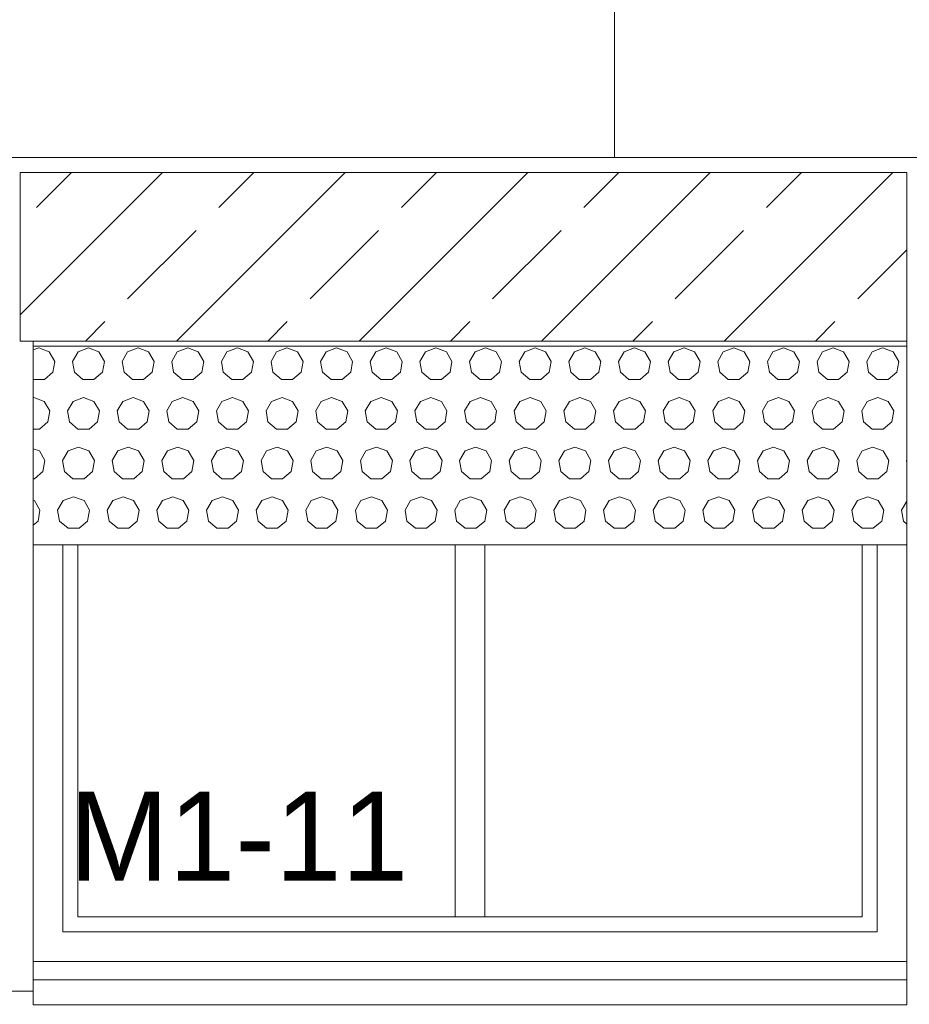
# Model space of a CAD drawing. Header units: millimetres. Extents: x 52659 to 1698020, y -10054 to 104697.
# Tile 9 of 256: x 138713 to 140506, y 9672 to 11656. Entities that reach past the tile are written whole.
import ezdxf

# ---------------------------------------------------------------- set-up
doc = ezdxf.new("R2010")
doc.units = ezdxf.units.MM
doc.header["$MEASUREMENT"] = 0
for name, color, linetype in [('02-04 BRISES SOLEILS CLAIRES', 7, 'Continuous'), ('02-04 CASSETTES CLAIRES', 7, 'Continuous'), ('02-04 CASSETTES FONCEES', 7, 'Continuous'), ('02-04 Mur.Construction', 7, 'Continuous'), ('05-02 Cotation 200ème 100ème.Cotations', 7, 'Continuous'), ('06-05 Etiquette.Texte', 7, 'Continuous'), ('08-01 2D Dessin général.2D', 7, 'Continuous'), ('Fenêtres ARCHICAD', 7, 'Continuous')]:
    doc.layers.add(name, color=color, linetype=linetype)
doc.styles.add('STYLE_GENERE_3', font='ARIALN.TTF')
doc.dimstyles.new('STYLE_GENERE__1', dxfattribs={"dimtxt": 200, "dimasz": 95, "dimexe": 0.18, "dimexo": 100, "dimgap": 0, "dimtad": 0, "dimlfac": 0.001, "dimzin": 0, "dimdsep": 46, "dimtxsty": 'STYLE_GENERE_3', "dimblk": 'ARROWHEAD_6', "dimblk1": 'ARROWHEAD_6', "dimblk2": 'ARROWHEAD_6', "dimcen": 0.09, "dimclrd": 7, "dimclre": 7, "dimclrt": 7, "dimazin": 0, "dimtfac": 1, "dimtdec": 4, "dimtmove": 2, "dimatfit": 3, "dimfxl": 1, "dimtolj": 1, "dimtzin": 0, "dimarcsym": 0})
doc.dimstyles.new('STYLE_GENERE__2', dxfattribs={"dimtxt": 200, "dimasz": 95, "dimexe": 0.18, "dimexo": 100, "dimgap": 0, "dimtad": 0, "dimlfac": 0.001, "dimzin": 0, "dimdsep": 46, "dimtxsty": 'STYLE_GENERE_3', "dimblk": 'ARROWHEAD_6', "dimblk1": 'ARROWHEAD_6', "dimblk2": 'ARROWHEAD_6', "dimcen": 0.09, "dimclrd": 7, "dimclre": 7, "dimclrt": 7, "dimazin": 0, "dimtfac": 1, "dimtdec": 4, "dimtmove": 0, "dimatfit": 3, "dimfxl": 1, "dimtolj": 1, "dimtzin": 0, "dimarcsym": 0})

# ---------------------------------------------------------------- blocks, each defined once
blk = doc.blocks.new('Élément de coupe_200_1', base_point=(131932.7, 5158.1))
at = {"layer": '02-04 Mur.Construction', "color": 7, "linetype": 'Continuous', "lineweight": 9}
for p, q in [((138740.7, 9726), (138740.7, 11008.1)), ((140500.7, 11008.1), (140500.7, 9726))]:
    blk.add_line(p, q, dxfattribs=at)
blk = doc.blocks.new('Élément de coupe_201_1', base_point=(131932.7, 5158.1))
at = {"layer": 'Fenêtres ARCHICAD', "color": 7, "linetype": 'Continuous', "lineweight": 9}
blk.add_line((138740.7, 11008.1), (140500.7, 11008.1), dxfattribs=at)
at = {"layer": 'Fenêtres ARCHICAD', "color": 7, "linetype": 'Continuous', "lineweight": 5}
for p, q in [((138800.7, 10598), (138800.7, 9818.1)), ((138830.7, 9848.1), (138830.7, 10598)), ((139590.7, 10598), (139590.7, 9848.1)), ((139650.7, 9848.1), (139650.7, 10598)), ((140410.7, 10598), (140410.7, 9848.1)), ((140440.7, 9818.1), (140440.7, 10598)), ((139605.7, 9848.1), (138830.7, 9848.1)), ((139635.7, 9848.1), (139605.7, 9848.1)), ((140410.7, 9848.1), (139635.7, 9848.1)), ((138800.7, 9818.1), (140440.7, 9818.1)), ((138740.7, 9758.1), (140500.7, 9758.1)), ((138740.7, 9720.9), (138740.7, 9726)), ((140500.7, 9720.9), (140500.7, 9726)), ((138740.7, 9670.8), (138740.7, 9720.9)), ((140500.7, 9720.9), (138740.7, 9720.9)), ((140500.7, 9670.8), (140500.7, 9720.9)), ((140500.7, 9670.8), (138740.7, 9670.8))]:
    blk.add_line(p, q, dxfattribs=at)
blk = doc.blocks.new('Élément de coupe_235_1', base_point=(131932.7, 5158.1))
at = {"layer": '02-04 Mur.Construction', "color": 7, "linetype": 'Continuous', "lineweight": 9}
blk.add_line((141992.9, 11378.1), (134892.7, 11378.1), dxfattribs=at)
blk = doc.blocks.new('*X302', base_point=(131932.7, 5158.1))
at = {"layer": '02-04 BRISES SOLEILS CLAIRES', "color": 7, "linetype": 'Continuous', "lineweight": 5}
for p, q in [((138752, 10994.5), (138740.7, 10990.4)), ((138773.1, 10986.9), (138752, 10994.5)), ((138852, 10994.5), (138831, 10986.9)), ((138873.1, 10986.9), (138852, 10994.5)), ((138952, 10994.5), (138931, 10986.9)), ((138973.1, 10986.9), (138952, 10994.5)), ((139052, 10994.5), (139031, 10986.9)), ((139073.1, 10986.9), (139052, 10994.5)), ((139152, 10994.5), (139131, 10986.9)), ((139173.1, 10986.9), (139152, 10994.5)), ((139252, 10994.5), (139231, 10986.9)), ((139273.1, 10986.9), (139252, 10994.5)), ((139352, 10994.5), (139331, 10986.9)), ((139373.1, 10986.9), (139352, 10994.5)), ((139452, 10994.5), (139431, 10986.9)), ((139473.1, 10986.9), (139452, 10994.5)), ((139552, 10994.5), (139531, 10986.9)), ((139573.1, 10986.9), (139552, 10994.5)), ((139652, 10994.5), (139631, 10986.9)), ((139673.1, 10986.9), (139652, 10994.5)), ((139752, 10994.5), (139731, 10986.9)), ((139773.1, 10986.9), (139752, 10994.5)), ((139852, 10994.5), (139831, 10986.9)), ((139873.1, 10986.9), (139852, 10994.5)), ((139952, 10994.5), (139931, 10986.9)), ((139973.1, 10986.9), (139952, 10994.5)), ((140052, 10994.5), (140031, 10986.9)), ((140073.1, 10986.9), (140052, 10994.5)), ((140152, 10994.5), (140131, 10986.9)), ((140173.1, 10986.9), (140152, 10994.5)), ((140252, 10994.5), (140231, 10986.9)), ((140273.1, 10986.9), (140252, 10994.5)), ((140352, 10994.5), (140331, 10986.9)), ((140373.1, 10986.9), (140352, 10994.5)), ((140452, 10994.5), (140431, 10986.9)), ((140473.1, 10986.9), (140452, 10994.5)), ((138784.3, 10967.5), (138773.1, 10986.9)), ((138831, 10986.9), (138819.8, 10967.5)), ((138884.3, 10967.5), (138873.1, 10986.9)), ((138931, 10986.9), (138919.8, 10967.5)), ((138984.3, 10967.5), (138973.1, 10986.9)), ((139031, 10986.9), (139019.8, 10967.5)), ((139084.3, 10967.5), (139073.1, 10986.9)), ((139131, 10986.9), (139119.8, 10967.5)), ((139184.3, 10967.5), (139173.1, 10986.9)), ((139231, 10986.9), (139219.8, 10967.5)), ((139284.3, 10967.5), (139273.1, 10986.9)), ((139331, 10986.9), (139319.8, 10967.5)), ((139384.3, 10967.5), (139373.1, 10986.9)), ((139431, 10986.9), (139419.8, 10967.5)), ((139484.3, 10967.5), (139473.1, 10986.9)), ((139531, 10986.9), (139519.8, 10967.5)), ((139584.3, 10967.5), (139573.1, 10986.9)), ((139631, 10986.9), (139619.8, 10967.5)), ((139684.3, 10967.5), (139673.1, 10986.9)), ((139731, 10986.9), (139719.8, 10967.5)), ((139784.3, 10967.5), (139773.1, 10986.9)), ((139831, 10986.9), (139819.8, 10967.5)), ((139884.3, 10967.5), (139873.1, 10986.9)), ((139931, 10986.9), (139919.8, 10967.5)), ((139984.3, 10967.5), (139973.1, 10986.9)), ((140031, 10986.9), (140019.8, 10967.5)), ((140084.3, 10967.5), (140073.1, 10986.9)), ((140131, 10986.9), (140119.8, 10967.5)), ((140184.3, 10967.5), (140173.1, 10986.9)), ((140231, 10986.9), (140219.8, 10967.5)), ((140284.3, 10967.5), (140273.1, 10986.9)), ((140331, 10986.9), (140319.8, 10967.5)), ((140384.3, 10967.5), (140373.1, 10986.9)), ((140431, 10986.9), (140419.8, 10967.5)), ((140484.3, 10967.5), (140473.1, 10986.9)), ((138780.4, 10945.5), (138784.3, 10967.5)), ((138819.8, 10967.5), (138823.7, 10945.5)), ((138880.4, 10945.5), (138884.3, 10967.5)), ((138919.8, 10967.5), (138923.7, 10945.5)), ((138980.4, 10945.5), (138984.3, 10967.5)), ((139019.8, 10967.5), (139023.7, 10945.5)), ((139080.4, 10945.5), (139084.3, 10967.5)), ((139119.8, 10967.5), (139123.7, 10945.5)), ((139180.4, 10945.5), (139184.3, 10967.5)), ((139219.8, 10967.5), (139223.7, 10945.5)), ((139280.4, 10945.5), (139284.3, 10967.5)), ((139319.8, 10967.5), (139323.7, 10945.5)), ((139380.4, 10945.5), (139384.3, 10967.5)), ((139419.8, 10967.5), (139423.7, 10945.5)), ((139480.4, 10945.5), (139484.3, 10967.5)), ((139519.8, 10967.5), (139523.7, 10945.5)), ((139580.4, 10945.5), (139584.3, 10967.5)), ((139619.8, 10967.5), (139623.7, 10945.5)), ((139680.4, 10945.5), (139684.3, 10967.5)), ((139719.8, 10967.5), (139723.7, 10945.5)), ((139780.4, 10945.5), (139784.3, 10967.5)), ((139819.8, 10967.5), (139823.7, 10945.5)), ((139880.4, 10945.5), (139884.3, 10967.5)), ((139919.8, 10967.5), (139923.7, 10945.5)), ((139980.4, 10945.5), (139984.3, 10967.5)), ((140019.8, 10967.5), (140023.7, 10945.5)), ((140080.4, 10945.5), (140084.3, 10967.5)), ((140119.8, 10967.5), (140123.7, 10945.5)), ((140180.4, 10945.5), (140184.3, 10967.5)), ((140219.8, 10967.5), (140223.7, 10945.5)), ((140280.4, 10945.5), (140284.3, 10967.5)), ((140319.8, 10967.5), (140323.7, 10945.5)), ((140380.4, 10945.5), (140384.3, 10967.5)), ((140419.8, 10967.5), (140423.7, 10945.5)), ((140480.4, 10945.5), (140484.3, 10967.5)), ((138763.2, 10931.1), (138780.4, 10945.5)), ((138823.7, 10945.5), (138840.9, 10931.1)), ((138863.2, 10931.1), (138880.4, 10945.5)), ((138923.7, 10945.5), (138940.9, 10931.1)), ((138963.2, 10931.1), (138980.4, 10945.5)), ((139023.7, 10945.5), (139040.9, 10931.1)), ((139063.2, 10931.1), (139080.4, 10945.5)), ((139123.7, 10945.5), (139140.9, 10931.1)), ((139163.2, 10931.1), (139180.4, 10945.5)), ((139223.7, 10945.5), (139240.9, 10931.1)), ((139263.2, 10931.1), (139280.4, 10945.5)), ((139323.7, 10945.5), (139340.9, 10931.1)), ((139363.2, 10931.1), (139380.4, 10945.5)), ((139423.7, 10945.5), (139440.9, 10931.1)), ((139463.2, 10931.1), (139480.4, 10945.5)), ((139523.7, 10945.5), (139540.9, 10931.1)), ((139563.2, 10931.1), (139580.4, 10945.5)), ((139623.7, 10945.5), (139640.9, 10931.1)), ((139663.2, 10931.1), (139680.4, 10945.5)), ((139723.7, 10945.5), (139740.9, 10931.1)), ((139763.2, 10931.1), (139780.4, 10945.5)), ((139823.7, 10945.5), (139840.9, 10931.1)), ((139863.2, 10931.1), (139880.4, 10945.5)), ((139923.7, 10945.5), (139940.9, 10931.1)), ((139963.2, 10931.1), (139980.4, 10945.5)), ((140023.7, 10945.5), (140040.9, 10931.1)), ((140063.2, 10931.1), (140080.4, 10945.5)), ((140123.7, 10945.5), (140140.9, 10931.1)), ((140163.2, 10931.1), (140180.4, 10945.5)), ((140223.7, 10945.5), (140240.9, 10931.1)), ((140263.2, 10931.1), (140280.4, 10945.5)), ((140323.7, 10945.5), (140340.9, 10931.1)), ((140363.2, 10931.1), (140380.4, 10945.5)), ((140423.7, 10945.5), (140440.9, 10931.1)), ((140463.2, 10931.1), (140480.4, 10945.5)), ((138740.7, 10931.2), (138740.9, 10931.1)), ((138740.9, 10931.1), (138763.2, 10931.1)), ((138840.9, 10931.1), (138863.2, 10931.1)), ((138940.9, 10931.1), (138963.2, 10931.1)), ((139040.9, 10931.1), (139063.2, 10931.1)), ((139140.9, 10931.1), (139163.2, 10931.1)), ((139240.9, 10931.1), (139263.2, 10931.1)), ((139340.9, 10931.1), (139363.2, 10931.1)), ((139440.9, 10931.1), (139463.2, 10931.1)), ((139540.9, 10931.1), (139563.2, 10931.1)), ((139640.9, 10931.1), (139663.2, 10931.1)), ((139740.9, 10931.1), (139763.2, 10931.1)), ((139840.9, 10931.1), (139863.2, 10931.1)), ((139940.9, 10931.1), (139963.2, 10931.1)), ((140040.9, 10931.1), (140063.2, 10931.1)), ((140140.9, 10931.1), (140163.2, 10931.1)), ((140240.9, 10931.1), (140263.2, 10931.1)), ((140340.9, 10931.1), (140363.2, 10931.1)), ((140440.9, 10931.1), (140463.2, 10931.1)), ((138742, 10894.5), (138740.7, 10894)), ((138763.1, 10886.9), (138742, 10894.5)), ((138842, 10894.5), (138821, 10886.9)), ((138863.1, 10886.9), (138842, 10894.5)), ((138942, 10894.5), (138921, 10886.9)), ((138963.1, 10886.9), (138942, 10894.5)), ((139042, 10894.5), (139021, 10886.9)), ((139063.1, 10886.9), (139042, 10894.5)), ((139142, 10894.5), (139121, 10886.9)), ((139163.1, 10886.9), (139142, 10894.5)), ((139242, 10894.5), (139221, 10886.9)), ((139263.1, 10886.9), (139242, 10894.5)), ((139342, 10894.5), (139321, 10886.9)), ((139363.1, 10886.9), (139342, 10894.5)), ((139442, 10894.5), (139421, 10886.9)), ((139463.1, 10886.9), (139442, 10894.5)), ((139542, 10894.5), (139521, 10886.9)), ((139563.1, 10886.9), (139542, 10894.5)), ((139642, 10894.5), (139621, 10886.9)), ((139663.1, 10886.9), (139642, 10894.5)), ((139742, 10894.5), (139721, 10886.9)), ((139763.1, 10886.9), (139742, 10894.5)), ((139842, 10894.5), (139821, 10886.9)), ((139863.1, 10886.9), (139842, 10894.5)), ((139942, 10894.5), (139921, 10886.9)), ((139963.1, 10886.9), (139942, 10894.5)), ((140042, 10894.5), (140021, 10886.9)), ((140063.1, 10886.9), (140042, 10894.5)), ((140142, 10894.5), (140121, 10886.9)), ((140163.1, 10886.9), (140142, 10894.5)), ((140242, 10894.5), (140221, 10886.9)), ((140263.1, 10886.9), (140242, 10894.5)), ((140342, 10894.5), (140321, 10886.9)), ((140363.1, 10886.9), (140342, 10894.5)), ((140442, 10894.5), (140421, 10886.9)), ((140463.1, 10886.9), (140442, 10894.5)), ((138774.3, 10867.5), (138763.1, 10886.9)), ((138821, 10886.9), (138809.8, 10867.5)), ((138874.3, 10867.5), (138863.1, 10886.9)), ((138921, 10886.9), (138909.8, 10867.5)), ((138974.3, 10867.5), (138963.1, 10886.9)), ((139021, 10886.9), (139009.8, 10867.5)), ((139074.3, 10867.5), (139063.1, 10886.9)), ((139121, 10886.9), (139109.8, 10867.5)), ((139174.3, 10867.5), (139163.1, 10886.9)), ((139221, 10886.9), (139209.8, 10867.5)), ((139274.3, 10867.5), (139263.1, 10886.9)), ((139321, 10886.9), (139309.8, 10867.5)), ((139374.3, 10867.5), (139363.1, 10886.9)), ((139421, 10886.9), (139409.8, 10867.5)), ((139474.3, 10867.5), (139463.1, 10886.9)), ((139521, 10886.9), (139509.8, 10867.5)), ((139574.3, 10867.5), (139563.1, 10886.9)), ((139621, 10886.9), (139609.8, 10867.5)), ((139674.3, 10867.5), (139663.1, 10886.9)), ((139721, 10886.9), (139709.8, 10867.5)), ((139774.3, 10867.5), (139763.1, 10886.9)), ((139821, 10886.9), (139809.8, 10867.5)), ((139874.3, 10867.5), (139863.1, 10886.9)), ((139921, 10886.9), (139909.8, 10867.5)), ((139974.3, 10867.5), (139963.1, 10886.9)), ((140021, 10886.9), (140009.8, 10867.5)), ((140074.3, 10867.5), (140063.1, 10886.9)), ((140121, 10886.9), (140109.8, 10867.5)), ((140174.3, 10867.5), (140163.1, 10886.9)), ((140221, 10886.9), (140209.8, 10867.5)), ((140274.3, 10867.5), (140263.1, 10886.9)), ((140321, 10886.9), (140309.8, 10867.5)), ((140374.3, 10867.5), (140363.1, 10886.9)), ((140421, 10886.9), (140409.8, 10867.5)), ((140474.3, 10867.5), (140463.1, 10886.9)), ((138770.4, 10845.5), (138774.3, 10867.5)), ((138809.8, 10867.5), (138813.7, 10845.5)), ((138870.4, 10845.5), (138874.3, 10867.5)), ((138909.8, 10867.5), (138913.7, 10845.5)), ((138970.4, 10845.5), (138974.3, 10867.5)), ((139009.8, 10867.5), (139013.7, 10845.5)), ((139070.4, 10845.5), (139074.3, 10867.5)), ((139109.8, 10867.5), (139113.7, 10845.5)), ((139170.4, 10845.5), (139174.3, 10867.5)), ((139209.8, 10867.5), (139213.7, 10845.5)), ((139270.4, 10845.5), (139274.3, 10867.5)), ((139309.8, 10867.5), (139313.7, 10845.5)), ((139370.4, 10845.5), (139374.3, 10867.5)), ((139409.8, 10867.5), (139413.7, 10845.5)), ((139470.4, 10845.5), (139474.3, 10867.5)), ((139509.8, 10867.5), (139513.7, 10845.5)), ((139570.4, 10845.5), (139574.3, 10867.5)), ((139609.8, 10867.5), (139613.7, 10845.5)), ((139670.4, 10845.5), (139674.3, 10867.5)), ((139709.8, 10867.5), (139713.7, 10845.5)), ((139770.4, 10845.5), (139774.3, 10867.5)), ((139809.8, 10867.5), (139813.7, 10845.5)), ((139870.4, 10845.5), (139874.3, 10867.5)), ((139909.8, 10867.5), (139913.7, 10845.5)), ((139970.4, 10845.5), (139974.3, 10867.5)), ((140009.8, 10867.5), (140013.7, 10845.5)), ((140070.4, 10845.5), (140074.3, 10867.5)), ((140109.8, 10867.5), (140113.7, 10845.5)), ((140170.4, 10845.5), (140174.3, 10867.5)), ((140209.8, 10867.5), (140213.7, 10845.5)), ((140270.4, 10845.5), (140274.3, 10867.5)), ((140309.8, 10867.5), (140313.7, 10845.5)), ((140370.4, 10845.5), (140374.3, 10867.5)), ((140409.8, 10867.5), (140413.7, 10845.5)), ((140470.4, 10845.5), (140474.3, 10867.5)), ((138753.2, 10831.1), (138770.4, 10845.5)), ((138813.7, 10845.5), (138830.9, 10831.1)), ((138853.2, 10831.1), (138870.4, 10845.5)), ((138913.7, 10845.5), (138930.9, 10831.1)), ((138953.2, 10831.1), (138970.4, 10845.5)), ((139013.7, 10845.5), (139030.9, 10831.1)), ((139053.2, 10831.1), (139070.4, 10845.5)), ((139113.7, 10845.5), (139130.9, 10831.1)), ((139153.2, 10831.1), (139170.4, 10845.5)), ((139213.7, 10845.5), (139230.9, 10831.1)), ((139253.2, 10831.1), (139270.4, 10845.5)), ((139313.7, 10845.5), (139330.9, 10831.1)), ((139353.2, 10831.1), (139370.4, 10845.5)), ((139413.7, 10845.5), (139430.9, 10831.1)), ((139453.2, 10831.1), (139470.4, 10845.5)), ((139513.7, 10845.5), (139530.9, 10831.1)), ((139553.2, 10831.1), (139570.4, 10845.5)), ((139613.7, 10845.5), (139630.9, 10831.1)), ((139653.2, 10831.1), (139670.4, 10845.5)), ((139713.7, 10845.5), (139730.9, 10831.1)), ((139753.2, 10831.1), (139770.4, 10845.5)), ((139813.7, 10845.5), (139830.9, 10831.1)), ((139853.2, 10831.1), (139870.4, 10845.5)), ((139913.7, 10845.5), (139930.9, 10831.1)), ((139953.2, 10831.1), (139970.4, 10845.5)), ((140013.7, 10845.5), (140030.9, 10831.1)), ((140053.2, 10831.1), (140070.4, 10845.5)), ((140113.7, 10845.5), (140130.9, 10831.1)), ((140153.2, 10831.1), (140170.4, 10845.5)), ((140213.7, 10845.5), (140230.9, 10831.1)), ((140253.2, 10831.1), (140270.4, 10845.5)), ((140313.7, 10845.5), (140330.9, 10831.1)), ((140353.2, 10831.1), (140370.4, 10845.5)), ((140413.7, 10845.5), (140430.9, 10831.1)), ((140453.2, 10831.1), (140470.4, 10845.5)), ((138740.7, 10831.1), (138753.2, 10831.1)), ((138830.9, 10831.1), (138853.2, 10831.1)), ((138930.9, 10831.1), (138953.2, 10831.1)), ((139030.9, 10831.1), (139053.2, 10831.1)), ((139130.9, 10831.1), (139153.2, 10831.1)), ((139230.9, 10831.1), (139253.2, 10831.1)), ((139330.9, 10831.1), (139353.2, 10831.1)), ((139430.9, 10831.1), (139453.2, 10831.1)), ((139530.9, 10831.1), (139553.2, 10831.1)), ((139630.9, 10831.1), (139653.2, 10831.1)), ((139730.9, 10831.1), (139753.2, 10831.1)), ((139830.9, 10831.1), (139853.2, 10831.1)), ((139930.9, 10831.1), (139953.2, 10831.1)), ((140030.9, 10831.1), (140053.2, 10831.1)), ((140130.9, 10831.1), (140153.2, 10831.1)), ((140230.9, 10831.1), (140253.2, 10831.1)), ((140330.9, 10831.1), (140353.2, 10831.1)), ((140430.9, 10831.1), (140453.2, 10831.1)), ((138832, 10794.5), (138811, 10786.9)), ((138853.1, 10786.9), (138832, 10794.5)), ((138932, 10794.5), (138911, 10786.9)), ((138953.1, 10786.9), (138932, 10794.5)), ((139032, 10794.5), (139011, 10786.9)), ((139053.1, 10786.9), (139032, 10794.5)), ((139132, 10794.5), (139111, 10786.9)), ((139153.1, 10786.9), (139132, 10794.5)), ((139232, 10794.5), (139211, 10786.9)), ((139253.1, 10786.9), (139232, 10794.5)), ((139332, 10794.5), (139311, 10786.9)), ((139353.1, 10786.9), (139332, 10794.5)), ((139432, 10794.5), (139411, 10786.9)), ((139453.1, 10786.9), (139432, 10794.5)), ((139532, 10794.5), (139511, 10786.9)), ((139553.1, 10786.9), (139532, 10794.5)), ((139632, 10794.5), (139611, 10786.9)), ((139653.1, 10786.9), (139632, 10794.5)), ((139732, 10794.5), (139711, 10786.9)), ((139753.1, 10786.9), (139732, 10794.5)), ((139832, 10794.5), (139811, 10786.9)), ((139853.1, 10786.9), (139832, 10794.5)), ((139932, 10794.5), (139911, 10786.9)), ((139953.1, 10786.9), (139932, 10794.5)), ((140032, 10794.5), (140011, 10786.9)), ((140053.1, 10786.9), (140032, 10794.5)), ((140132, 10794.5), (140111, 10786.9)), ((140153.1, 10786.9), (140132, 10794.5)), ((140232, 10794.5), (140211, 10786.9)), ((140253.1, 10786.9), (140232, 10794.5)), ((140332, 10794.5), (140311, 10786.9)), ((140353.1, 10786.9), (140332, 10794.5)), ((140432, 10794.5), (140411, 10786.9)), ((140453.1, 10786.9), (140432, 10794.5)), ((138753.1, 10786.9), (138740.7, 10791.4)), ((138764.3, 10767.5), (138753.1, 10786.9)), ((138811, 10786.9), (138799.8, 10767.5)), ((138864.3, 10767.5), (138853.1, 10786.9)), ((138911, 10786.9), (138899.8, 10767.5)), ((138964.3, 10767.5), (138953.1, 10786.9)), ((139011, 10786.9), (138999.8, 10767.5)), ((139064.3, 10767.5), (139053.1, 10786.9)), ((139111, 10786.9), (139099.8, 10767.5)), ((139164.3, 10767.5), (139153.1, 10786.9)), ((139211, 10786.9), (139199.8, 10767.5)), ((139264.3, 10767.5), (139253.1, 10786.9)), ((139311, 10786.9), (139299.8, 10767.5)), ((139364.3, 10767.5), (139353.1, 10786.9)), ((139411, 10786.9), (139399.8, 10767.5)), ((139464.3, 10767.5), (139453.1, 10786.9)), ((139511, 10786.9), (139499.8, 10767.5)), ((139564.3, 10767.5), (139553.1, 10786.9)), ((139611, 10786.9), (139599.8, 10767.5)), ((139664.3, 10767.5), (139653.1, 10786.9)), ((139711, 10786.9), (139699.8, 10767.5)), ((139764.3, 10767.5), (139753.1, 10786.9)), ((139811, 10786.9), (139799.8, 10767.5)), ((139864.3, 10767.5), (139853.1, 10786.9)), ((139911, 10786.9), (139899.8, 10767.5)), ((139964.3, 10767.5), (139953.1, 10786.9)), ((140011, 10786.9), (139999.8, 10767.5)), ((140064.3, 10767.5), (140053.1, 10786.9)), ((140111, 10786.9), (140099.8, 10767.5)), ((140164.3, 10767.5), (140153.1, 10786.9)), ((140211, 10786.9), (140199.8, 10767.5)), ((140264.3, 10767.5), (140253.1, 10786.9)), ((140311, 10786.9), (140299.8, 10767.5)), ((140364.3, 10767.5), (140353.1, 10786.9)), ((140411, 10786.9), (140399.8, 10767.5)), ((140464.3, 10767.5), (140453.1, 10786.9)), ((138760.4, 10745.5), (138764.3, 10767.5)), ((138799.8, 10767.5), (138803.7, 10745.5)), ((138860.4, 10745.5), (138864.3, 10767.5)), ((138899.8, 10767.5), (138903.7, 10745.5)), ((138960.4, 10745.5), (138964.3, 10767.5)), ((138999.8, 10767.5), (139003.7, 10745.5)), ((139060.4, 10745.5), (139064.3, 10767.5)), ((139099.8, 10767.5), (139103.7, 10745.5)), ((139160.4, 10745.5), (139164.3, 10767.5)), ((139199.8, 10767.5), (139203.7, 10745.5)), ((139260.4, 10745.5), (139264.3, 10767.5)), ((139299.8, 10767.5), (139303.7, 10745.5)), ((139360.4, 10745.5), (139364.3, 10767.5)), ((139399.8, 10767.5), (139403.7, 10745.5)), ((139460.4, 10745.5), (139464.3, 10767.5)), ((139499.8, 10767.5), (139503.7, 10745.5)), ((139560.4, 10745.5), (139564.3, 10767.5)), ((139599.8, 10767.5), (139603.7, 10745.5)), ((139660.4, 10745.5), (139664.3, 10767.5)), ((139699.8, 10767.5), (139703.7, 10745.5)), ((139760.4, 10745.5), (139764.3, 10767.5)), ((139799.8, 10767.5), (139803.7, 10745.5)), ((139860.4, 10745.5), (139864.3, 10767.5)), ((139899.8, 10767.5), (139903.7, 10745.5)), ((139960.4, 10745.5), (139964.3, 10767.5)), ((139999.8, 10767.5), (140003.7, 10745.5)), ((140060.4, 10745.5), (140064.3, 10767.5)), ((140099.8, 10767.5), (140103.7, 10745.5)), ((140160.4, 10745.5), (140164.3, 10767.5)), ((140199.8, 10767.5), (140203.7, 10745.5)), ((140260.4, 10745.5), (140264.3, 10767.5)), ((140299.8, 10767.5), (140303.7, 10745.5)), ((140360.4, 10745.5), (140364.3, 10767.5)), ((140399.8, 10767.5), (140403.7, 10745.5)), ((140460.4, 10745.5), (140464.3, 10767.5)), ((140500.6, 10768.8), (140499.8, 10767.5)), ((140499.8, 10767.5), (140500.6, 10763.1)), ((138743.2, 10731.1), (138760.4, 10745.5)), ((138803.7, 10745.5), (138820.9, 10731.1)), ((138843.2, 10731.1), (138860.4, 10745.5)), ((138903.7, 10745.5), (138920.9, 10731.1)), ((138943.2, 10731.1), (138960.4, 10745.5)), ((139003.7, 10745.5), (139020.9, 10731.1)), ((139043.2, 10731.1), (139060.4, 10745.5)), ((139103.7, 10745.5), (139120.9, 10731.1)), ((139143.2, 10731.1), (139160.4, 10745.5)), ((139203.7, 10745.5), (139220.9, 10731.1)), ((139243.2, 10731.1), (139260.4, 10745.5)), ((139303.7, 10745.5), (139320.9, 10731.1)), ((139343.2, 10731.1), (139360.4, 10745.5)), ((139403.7, 10745.5), (139420.9, 10731.1)), ((139443.2, 10731.1), (139460.4, 10745.5)), ((139503.7, 10745.5), (139520.9, 10731.1)), ((139543.2, 10731.1), (139560.4, 10745.5)), ((139603.7, 10745.5), (139620.9, 10731.1)), ((139643.2, 10731.1), (139660.4, 10745.5)), ((139703.7, 10745.5), (139720.9, 10731.1)), ((139743.2, 10731.1), (139760.4, 10745.5)), ((139803.7, 10745.5), (139820.9, 10731.1)), ((139843.2, 10731.1), (139860.4, 10745.5)), ((139903.7, 10745.5), (139920.9, 10731.1)), ((139943.2, 10731.1), (139960.4, 10745.5)), ((140003.7, 10745.5), (140020.9, 10731.1)), ((140043.2, 10731.1), (140060.4, 10745.5)), ((140103.7, 10745.5), (140120.9, 10731.1)), ((140143.2, 10731.1), (140160.4, 10745.5)), ((140203.7, 10745.5), (140220.9, 10731.1)), ((140243.2, 10731.1), (140260.4, 10745.5)), ((140303.7, 10745.5), (140320.9, 10731.1)), ((140343.2, 10731.1), (140360.4, 10745.5)), ((140403.7, 10745.5), (140420.9, 10731.1)), ((140443.2, 10731.1), (140460.4, 10745.5)), ((138740.7, 10731.1), (138743.2, 10731.1)), ((138820.9, 10731.1), (138843.2, 10731.1)), ((138920.9, 10731.1), (138943.2, 10731.1)), ((139020.9, 10731.1), (139043.2, 10731.1)), ((139120.9, 10731.1), (139143.2, 10731.1)), ((139220.9, 10731.1), (139243.2, 10731.1)), ((139320.9, 10731.1), (139343.2, 10731.1)), ((139420.9, 10731.1), (139443.2, 10731.1)), ((139520.9, 10731.1), (139543.2, 10731.1)), ((139620.9, 10731.1), (139643.2, 10731.1)), ((139720.9, 10731.1), (139743.2, 10731.1)), ((139820.9, 10731.1), (139843.2, 10731.1)), ((139920.9, 10731.1), (139943.2, 10731.1)), ((140020.9, 10731.1), (140043.2, 10731.1)), ((140120.9, 10731.1), (140143.2, 10731.1)), ((140220.9, 10731.1), (140243.2, 10731.1)), ((140320.9, 10731.1), (140343.2, 10731.1)), ((140420.9, 10731.1), (140443.2, 10731.1)), ((138822, 10694.5), (138801, 10686.9)), ((138843.1, 10686.9), (138822, 10694.5)), ((138922, 10694.5), (138901, 10686.9)), ((138943.1, 10686.9), (138922, 10694.5)), ((139022, 10694.5), (139001, 10686.9)), ((139043.1, 10686.9), (139022, 10694.5)), ((139122, 10694.5), (139101, 10686.9)), ((139143.1, 10686.9), (139122, 10694.5)), ((139222, 10694.5), (139201, 10686.9)), ((139243.1, 10686.9), (139222, 10694.5)), ((139322, 10694.5), (139301, 10686.9)), ((139343.1, 10686.9), (139322, 10694.5)), ((139422, 10694.5), (139401, 10686.9)), ((139443.1, 10686.9), (139422, 10694.5)), ((139522, 10694.5), (139501, 10686.9)), ((139543.1, 10686.9), (139522, 10694.5)), ((139622, 10694.5), (139601, 10686.9)), ((139643.1, 10686.9), (139622, 10694.5)), ((139722, 10694.5), (139701, 10686.9)), ((139743.1, 10686.9), (139722, 10694.5)), ((139822, 10694.5), (139801, 10686.9)), ((139843.1, 10686.9), (139822, 10694.5)), ((139922, 10694.5), (139901, 10686.9)), ((139943.1, 10686.9), (139922, 10694.5)), ((140022, 10694.5), (140001, 10686.9)), ((140043.1, 10686.9), (140022, 10694.5)), ((140122, 10694.5), (140101, 10686.9)), ((140143.1, 10686.9), (140122, 10694.5)), ((140222, 10694.5), (140201, 10686.9)), ((140243.1, 10686.9), (140222, 10694.5)), ((140322, 10694.5), (140301, 10686.9)), ((140343.1, 10686.9), (140322, 10694.5)), ((140422, 10694.5), (140401, 10686.9)), ((140443.1, 10686.9), (140422, 10694.5)), ((138743.1, 10686.9), (138740.7, 10687.7)), ((138754.3, 10667.5), (138743.1, 10686.9)), ((138801, 10686.9), (138789.8, 10667.5)), ((138854.3, 10667.5), (138843.1, 10686.9)), ((138901, 10686.9), (138889.8, 10667.5)), ((138954.3, 10667.5), (138943.1, 10686.9)), ((139001, 10686.9), (138989.8, 10667.5)), ((139054.3, 10667.5), (139043.1, 10686.9)), ((139101, 10686.9), (139089.8, 10667.5)), ((139154.3, 10667.5), (139143.1, 10686.9)), ((139201, 10686.9), (139189.8, 10667.5)), ((139254.3, 10667.5), (139243.1, 10686.9)), ((139301, 10686.9), (139289.8, 10667.5)), ((139354.3, 10667.5), (139343.1, 10686.9)), ((139401, 10686.9), (139389.8, 10667.5)), ((139454.3, 10667.5), (139443.1, 10686.9)), ((139501, 10686.9), (139489.8, 10667.5)), ((139554.3, 10667.5), (139543.1, 10686.9)), ((139601, 10686.9), (139589.8, 10667.5)), ((139654.3, 10667.5), (139643.1, 10686.9)), ((139701, 10686.9), (139689.8, 10667.5)), ((139754.3, 10667.5), (139743.1, 10686.9)), ((139801, 10686.9), (139789.8, 10667.5)), ((139854.3, 10667.5), (139843.1, 10686.9)), ((139901, 10686.9), (139889.8, 10667.5)), ((139954.3, 10667.5), (139943.1, 10686.9)), ((140001, 10686.9), (139989.8, 10667.5)), ((140054.3, 10667.5), (140043.1, 10686.9)), ((140101, 10686.9), (140089.8, 10667.5)), ((140154.3, 10667.5), (140143.1, 10686.9)), ((140201, 10686.9), (140189.8, 10667.5)), ((140254.3, 10667.5), (140243.1, 10686.9)), ((140301, 10686.9), (140289.8, 10667.5)), ((140354.3, 10667.5), (140343.1, 10686.9)), ((140401, 10686.9), (140389.8, 10667.5)), ((140454.3, 10667.5), (140443.1, 10686.9)), ((140500.6, 10686.1), (140489.8, 10667.5)), ((138750.4, 10645.5), (138754.3, 10667.5)), ((138789.8, 10667.5), (138793.7, 10645.5)), ((138850.4, 10645.5), (138854.3, 10667.5)), ((138889.8, 10667.5), (138893.7, 10645.5)), ((138950.4, 10645.5), (138954.3, 10667.5)), ((138989.8, 10667.5), (138993.7, 10645.5)), ((139050.4, 10645.5), (139054.3, 10667.5)), ((139089.8, 10667.5), (139093.7, 10645.5)), ((139150.4, 10645.5), (139154.3, 10667.5)), ((139189.8, 10667.5), (139193.7, 10645.5)), ((139250.4, 10645.5), (139254.3, 10667.5)), ((139289.8, 10667.5), (139293.7, 10645.5)), ((139350.4, 10645.5), (139354.3, 10667.5)), ((139389.8, 10667.5), (139393.7, 10645.5)), ((139450.4, 10645.5), (139454.3, 10667.5)), ((139489.8, 10667.5), (139493.7, 10645.5)), ((139550.4, 10645.5), (139554.3, 10667.5)), ((139589.8, 10667.5), (139593.7, 10645.5)), ((139650.4, 10645.5), (139654.3, 10667.5)), ((139689.8, 10667.5), (139693.7, 10645.5)), ((139750.4, 10645.5), (139754.3, 10667.5)), ((139789.8, 10667.5), (139793.7, 10645.5)), ((139850.4, 10645.5), (139854.3, 10667.5)), ((139889.8, 10667.5), (139893.7, 10645.5)), ((139950.4, 10645.5), (139954.3, 10667.5)), ((139989.8, 10667.5), (139993.7, 10645.5)), ((140050.4, 10645.5), (140054.3, 10667.5)), ((140089.8, 10667.5), (140093.7, 10645.5)), ((140150.4, 10645.5), (140154.3, 10667.5)), ((140189.8, 10667.5), (140193.7, 10645.5)), ((140250.4, 10645.5), (140254.3, 10667.5)), ((140289.8, 10667.5), (140293.7, 10645.5)), ((140350.4, 10645.5), (140354.3, 10667.5)), ((140389.8, 10667.5), (140393.7, 10645.5)), ((140450.4, 10645.5), (140454.3, 10667.5)), ((140489.8, 10667.5), (140493.7, 10645.5)), ((138740.7, 10637.3), (138750.4, 10645.5)), ((138793.7, 10645.5), (138810.9, 10631.1)), ((138833.2, 10631.1), (138850.4, 10645.5)), ((138893.7, 10645.5), (138910.9, 10631.1)), ((138933.2, 10631.1), (138950.4, 10645.5)), ((138993.7, 10645.5), (139010.9, 10631.1)), ((139033.2, 10631.1), (139050.4, 10645.5)), ((139093.7, 10645.5), (139110.9, 10631.1)), ((139133.2, 10631.1), (139150.4, 10645.5)), ((139193.7, 10645.5), (139210.9, 10631.1)), ((139233.2, 10631.1), (139250.4, 10645.5)), ((139293.7, 10645.5), (139310.9, 10631.1)), ((139333.2, 10631.1), (139350.4, 10645.5)), ((139393.7, 10645.5), (139410.9, 10631.1)), ((139433.2, 10631.1), (139450.4, 10645.5)), ((139493.7, 10645.5), (139510.9, 10631.1)), ((139533.2, 10631.1), (139550.4, 10645.5)), ((139593.7, 10645.5), (139610.9, 10631.1)), ((139633.2, 10631.1), (139650.4, 10645.5)), ((139693.7, 10645.5), (139710.9, 10631.1)), ((139733.2, 10631.1), (139750.4, 10645.5)), ((139793.7, 10645.5), (139810.9, 10631.1)), ((139833.2, 10631.1), (139850.4, 10645.5)), ((139893.7, 10645.5), (139910.9, 10631.1)), ((139933.2, 10631.1), (139950.4, 10645.5)), ((139993.7, 10645.5), (140010.9, 10631.1)), ((140033.2, 10631.1), (140050.4, 10645.5)), ((140093.7, 10645.5), (140110.9, 10631.1)), ((140133.2, 10631.1), (140150.4, 10645.5)), ((140193.7, 10645.5), (140210.9, 10631.1)), ((140233.2, 10631.1), (140250.4, 10645.5)), ((140293.7, 10645.5), (140310.9, 10631.1)), ((140333.2, 10631.1), (140350.4, 10645.5)), ((140393.7, 10645.5), (140410.9, 10631.1)), ((140433.2, 10631.1), (140450.4, 10645.5)), ((140493.7, 10645.5), (140500.6, 10639.7)), ((138810.9, 10631.1), (138833.2, 10631.1)), ((138910.9, 10631.1), (138933.2, 10631.1)), ((139010.9, 10631.1), (139033.2, 10631.1)), ((139110.9, 10631.1), (139133.2, 10631.1)), ((139210.9, 10631.1), (139233.2, 10631.1)), ((139310.9, 10631.1), (139333.2, 10631.1)), ((139410.9, 10631.1), (139433.2, 10631.1)), ((139510.9, 10631.1), (139533.2, 10631.1)), ((139610.9, 10631.1), (139633.2, 10631.1)), ((139710.9, 10631.1), (139733.2, 10631.1)), ((139810.9, 10631.1), (139833.2, 10631.1)), ((139910.9, 10631.1), (139933.2, 10631.1)), ((140010.9, 10631.1), (140033.2, 10631.1)), ((140110.9, 10631.1), (140133.2, 10631.1)), ((140210.9, 10631.1), (140233.2, 10631.1)), ((140310.9, 10631.1), (140333.2, 10631.1)), ((140410.9, 10631.1), (140433.2, 10631.1))]:
    blk.add_line(p, q, dxfattribs=at)
blk = doc.blocks.new('Élément de coupe_300_1', base_point=(131932.7, 5158.1))
at = {"layer": '02-04 BRISES SOLEILS CLAIRES', "color": 7, "linetype": 'Continuous', "lineweight": 9}
for p, q in [((140500.6, 10998.1), (138740.7, 10998.1)), ((140500.6, 10598), (140500.6, 10998.1)), ((138740.7, 10598), (140500.6, 10598))]:
    blk.add_line(p, q, dxfattribs=at)
at = {"layer": '02-04 BRISES SOLEILS CLAIRES', "lineweight": 0}
blk.add_blockref('*X302', (131932.7, 5158.1), dxfattribs=at)
blk = doc.blocks.new('Élément de coupe_343_1', base_point=(131932.7, 5158.1))
at = {"layer": '02-04 CASSETTES CLAIRES', "color": 7, "linetype": 'Continuous', "lineweight": 9}
for p, q in [((138714.5, 11061), (139001.5, 11348.1)), ((138714.5, 11348.1), (138714.5, 11008.5)), ((140500.6, 11348.1), (138714.5, 11348.1)), ((138747.1, 11277.4), (138817.7, 11348.1)), ((139029.6, 11008.5), (139369.2, 11348.1)), ((139114.8, 11277.4), (139185.4, 11348.1)), ((139397.3, 11008.5), (139736.9, 11348.1)), ((139482.4, 11277.4), (139553.1, 11348.1)), ((139765, 11008.5), (140104.6, 11348.1)), ((139850.1, 11277.4), (139920.8, 11348.1)), ((140132.7, 11008.5), (140472.3, 11348.1)), ((140217.8, 11277.4), (140288.5, 11348.1)), ((140500.6, 11008.5), (140500.6, 11348.1)), ((138930.9, 11093.6), (139068.8, 11231.5)), ((139298.6, 11093.6), (139436.5, 11231.5)), ((139666.3, 11093.6), (139804.2, 11231.5)), ((140034, 11093.6), (140171.9, 11231.5)), ((140401.7, 11093.6), (140500.6, 11192.5)), ((138845.8, 11008.5), (138884.9, 11047.6)), ((139213.5, 11008.5), (139252.6, 11047.6)), ((139581.2, 11008.5), (139620.3, 11047.6)), ((139948.9, 11008.5), (139988, 11047.6)), ((140316.6, 11008.5), (140355.7, 11047.6)), ((138714.5, 11008.5), (140500.6, 11008.5)), ((140500.4, 11008.5), (140500.6, 11008.6))]:
    blk.add_line(p, q, dxfattribs=at)
blk = doc.blocks.new('Élément de coupe_344_1', base_point=(131932.7, 5158.1))
at = {"layer": '02-04 CASSETTES FONCEES', "color": 7, "linetype": 'Continuous', "lineweight": 9}
blk.add_line((138740.7, 9698.1), (136804.5, 9698.1), dxfattribs=at)
blk = doc.blocks.new('*D761', base_point=(131932.7, 5158.1))
at = {"layer": '05-02 Cotation 200ème 100ème.Cotations', "color": 7, "linetype": 'Continuous', "lineweight": 25, "transparency": 16777216}
for p, q in [((135853.9, 9772.9), (135953.9, 9672.9)), ((135853.9, 8708.1), (135953.9, 8608.1))]:
    blk.add_line(p, q, dxfattribs=at)
at = {"layer": '05-02 Cotation 200ème 100ème.Cotations', "color": 7, "linetype": 'Continuous', "lineweight": 13, "transparency": 16777216}
for p, q in [((135997.7, 9722.9), (135810.2, 9722.9)), ((135903.9, 9439.3), (135903.9, 9722.9)), ((135903.9, 8658.1), (135903.9, 8941.6)), ((135997.7, 8658.1), (135810.2, 8658.1))]:
    blk.add_line(p, q, dxfattribs=at)
at = {"layer": '05-02 Cotation 200ème 100ème.Cotations', "color": 7, "lineweight": 9, "transparency": 16777216, "insert": (136003.9, 8966.5), "char_height": 200, "attachment_point": 7, "rotation": 90, "style": 'STYLE_GENERE_3'}
blk.add_mtext('\\A1;1,06', dxfattribs=at)
blk = doc.blocks.new('ARROWHEAD_6')
at = {"color": 0, "linetype": 'Continuous', "lineweight": 0}
for p, q in [((-0.5, -0.5), (0.5, 0.5)), ((0, 0), (-1, 0))]:
    blk.add_line(p, q, dxfattribs=at)
blk = doc.blocks.new('*D762', base_point=(131932.7, 5158.1))
at = {"layer": '05-02 Cotation 200ème 100ème.Cotations', "color": 7, "linetype": 'Continuous', "lineweight": 25, "transparency": 16777216}
for p, q in [((135853.9, 11058.1), (135953.9, 10958.1)), ((135853.9, 9772.9), (135953.9, 9672.9))]:
    blk.add_line(p, q, dxfattribs=at)
at = {"layer": '05-02 Cotation 200ème 100ème.Cotations', "color": 7, "linetype": 'Continuous', "lineweight": 13, "transparency": 16777216}
for p, q in [((135997.7, 11008.1), (135810.2, 11008.1)), ((135903.9, 10614.3), (135903.9, 11008.1)), ((135903.9, 9722.9), (135903.9, 10116.6)), ((135997.7, 9722.9), (135810.2, 9722.9))]:
    blk.add_line(p, q, dxfattribs=at)
at = {"layer": '05-02 Cotation 200ème 100ème.Cotations', "color": 7, "lineweight": 9, "transparency": 16777216, "char_height": 200, "attachment_point": 7, "rotation": 90, "style": 'STYLE_GENERE_3'}
for s, insert in [('\\A1;0,35', (135861, 10961.3)), ('\\A1;1,29', (136003.9, 10141.5))]:
    blk.add_mtext(s, dxfattribs=dict(at, insert=insert))
blk = doc.blocks.new('*D763', base_point=(131932.7, 5158.1))
at = {"layer": '05-02 Cotation 200ème 100ème.Cotations', "color": 7, "linetype": 'Continuous', "lineweight": 25, "transparency": 16777216}
for p, q in [((135853.9, 11412.6), (135953.9, 11312.6)), ((135853.9, 11058.1), (135953.9, 10958.1))]:
    blk.add_line(p, q, dxfattribs=at)
at = {"layer": '05-02 Cotation 200ème 100ème.Cotations', "color": 7, "linetype": 'Continuous', "lineweight": 13, "transparency": 16777216}
for p, q in [((135997.7, 11362.6), (135810.2, 11362.6)), ((135903.9, 11008.1), (135903.9, 11362.6)), ((135997.7, 11008.1), (135810.2, 11008.1))]:
    blk.add_line(p, q, dxfattribs=at)
blk = doc.blocks.new('*D764', base_point=(131932.7, 5158.1))
at = {"layer": '05-02 Cotation 200ème 100ème.Cotations', "color": 7, "linetype": 'Continuous', "lineweight": 25, "transparency": 16777216}
for p, q in [((135853.9, 14458.1), (135953.9, 14358.1)), ((135853.9, 11412.6), (135953.9, 11312.6))]:
    blk.add_line(p, q, dxfattribs=at)
at = {"layer": '05-02 Cotation 200ème 100ème.Cotations', "color": 7, "linetype": 'Continuous', "lineweight": 13, "transparency": 16777216}
for p, q in [((135997.7, 14408.1), (135810.2, 14408.1)), ((135903.9, 13134.2), (135903.9, 14408.1)), ((135903.9, 11362.6), (135903.9, 12636.5)), ((135997.7, 11362.6), (135810.2, 11362.6))]:
    blk.add_line(p, q, dxfattribs=at)
at = {"layer": '05-02 Cotation 200ème 100ème.Cotations', "color": 7, "lineweight": 9, "transparency": 16777216, "char_height": 200, "attachment_point": 7, "rotation": 90, "style": 'STYLE_GENERE_3'}
for s, insert in [('\\A1;0,40', (135861, 14381.8)), ('\\A1;3,05', (136003.9, 12661.3))]:
    blk.add_mtext(s, dxfattribs=dict(at, insert=insert))
blk = doc.blocks.new('Étiquette_18_1', base_point=(139208.2, 9848.1))
at = {"layer": '06-05 Etiquette.Texte', "color": 7, "linetype": 'Continuous', "lineweight": 9}
blk.add_line((139208.2, 9848.1), (139208.2, 9849.1), dxfattribs=at)
at = {"layer": '06-05 Etiquette.Texte', "color": 7, "lineweight": 9, "insert": (138813.5, 10100.7), "char_height": 180, "attachment_point": 1}
blk.add_mtext('\\A1;\\pt0,1000;M1-11{\\H0.66x;\\S^  ;\\S^  ;} ', dxfattribs=at)

msp = doc.modelspace()

# ---------------------------------------------------------------- linework, layer by layer
at = {"layer": '08-01 2D Dessin général.2D', "color": 7, "linetype": 'Continuous', "lineweight": 9}
msp.add_line((139911.721, 11378.072), (139911.721, 12248.072), dxfattribs=at)

# ---------------------------------------------------------------- block references
at = {"layer": '02-04 BRISES SOLEILS CLAIRES', "lineweight": 0}
msp.add_blockref('Élément de coupe_300_1', (131932.668, 5158.072), dxfattribs=at)
at = {"layer": '02-04 CASSETTES CLAIRES', "lineweight": 0}
msp.add_blockref('Élément de coupe_343_1', (131932.668, 5158.072), dxfattribs=at)
at = {"layer": '02-04 CASSETTES FONCEES', "lineweight": 0}
msp.add_blockref('Élément de coupe_344_1', (131932.668, 5158.072), dxfattribs=at)
at = {"layer": '02-04 Mur.Construction', "lineweight": 0}
for name in ['Élément de coupe_235_1', 'Élément de coupe_200_1']:
    msp.add_blockref(name, (131932.668, 5158.072), dxfattribs=at)
at = {"layer": '06-05 Etiquette.Texte', "color": 7, "linetype": 'Continuous', "lineweight": 9}
msp.add_blockref('Étiquette_18_1', (139208.206, 9848.072), dxfattribs=at)
at = {"layer": 'Fenêtres ARCHICAD', "lineweight": 0}
msp.add_blockref('Élément de coupe_201_1', (131932.668, 5158.072), dxfattribs=at)

# ---------------------------------------------------------------- dimensions: what is measured, and where the dimension line sits
at = {"layer": '05-02 Cotation 200ème 100ème.Cotations', "color": 7, "linetype": 'Continuous', "lineweight": 13}
for base, p1, p2, dimstyle, picture, middle in [((135903.901, 14408.072), (220897.887, 11362.595), (220602.668, 14408.072), 'STYLE_GENERE__2', '*D764', (135903.901, 12921.098)), ((135903.901, 11008.072), (221690.249, 9722.862), (220602.668, 11008.072), 'STYLE_GENERE__2', '*D762', (135903.901, 10401.231)), ((135903.901, 11362.595), (220602.668, 11008.072), (220897.887, 11362.595), 'STYLE_GENERE__1', '*D763', (135761.044, 11221.098)), ((135903.901, 9722.862), (136794.464, 8658.072), (221690.249, 9722.862), 'STYLE_GENERE__2', '*D761', (135903.901, 9226.231))]:
    dim = msp.add_linear_dim(base=base, p1=p1, p2=p2, angle=90, dimstyle=dimstyle, dxfattribs=at)
    dim.commit()
    dim.dimension.update_dxf_attribs({"geometry": picture, "text_midpoint": middle, "dimtype": 160, "text_rotation": 90})

doc.saveas('drawing.dxf')
